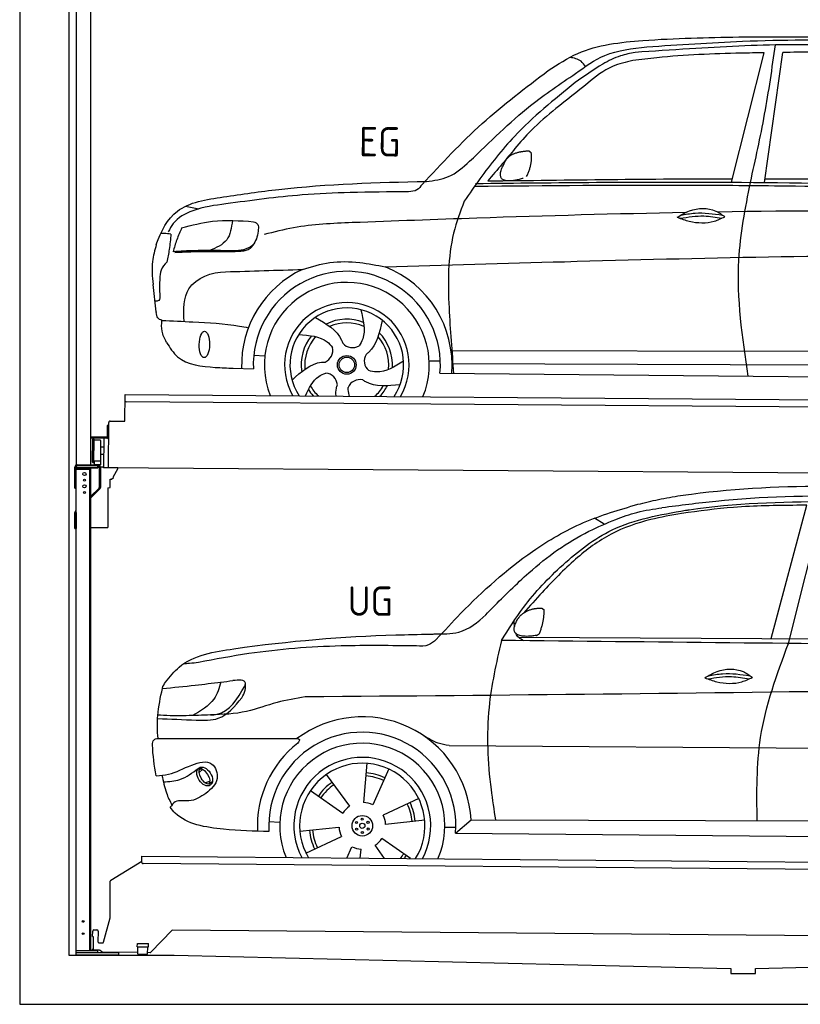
# Model space of a CAD drawing. Header units: millimetres. Extents: x -411 to 6777, y 0 to 6727.
# Tile 1 of 6: x 0 to 3183, y 0 to 4015. Entities that reach past the tile are written whole.
import ezdxf

# ---------------------------------------------------------------- set-up
doc = ezdxf.new("R2010")
doc.units = ezdxf.units.MM
for name, color, linetype, lineweight in [('AM_0', 7, 'Continuous', 50), ('car', 10, 'Continuous', 25), ('Gebäude', 7, 'Continuous', 25), ('Plattform', 7, 'Continuous', 25), ('Ständer hinten', 7, 'Continuous', 25)]:
    doc.layers.add(name, color=color, linetype=linetype, lineweight=lineweight)
doc.styles.get("Standard").update_dxf_attribs({"font": 'ISOCP.SHX'})

# ---------------------------------------------------------------- blocks, each defined once
blk = doc.blocks.new('Ständer_hinten_GT200')
at = {"layer": 'Ständer hinten'}
for p, q in [((225, 2104), (225, 2190)), ((230, 200), (230, 2190)), ((319, 2187), (230, 2187)), ((230, 2182), (290, 2182)), ((235, 2200), (319, 2200)), ((319, 2195), (235, 2195)), ((285, 2182), (285, 218)), ((290, 218), (290, 2187)), ((319, 2187), (319, 2195)), ((324, 2190), (324, 2107.2)), ((329, 2190), (328.9, 2107.1)), ((341.8, 2189.5), (329, 2190.6)), ((341.8, 2187.7), (341.8, 2189.5)), ((399.8, 2187.2), (341.8, 2187.7)), ((383, 2151.9), (399.7, 2182.7)), ((399.7, 2182.7), (399.8, 2187.2)), ((369, 2107), (369, 2140.5)), ((369, 2140.5), (374, 2140.5)), ((374, 2140.5), (382.9, 2147.4)), ((382.9, 2147.4), (383, 2147.8)), ((383, 2147.8), (383, 2151.9)), ((225, 2104), (230, 2104)), ((290, 2072.1), (322.5, 2103.6)), ((325.9, 2100), (290, 2065.2)), ((360, 2106.3), (369, 2107)), ((360, 2106.3), (360, 1944)), ((228.1, 2012.1), (230, 2014)), ((230, 2004.9), (225, 2004.9)), ((225, 1940), (225, 2004.9)), ((230, 2004.9), (230, 1940)), ((225, 1940), (230, 1940)), ((290, 1944), (360, 1944)), ((319, 218), (230, 218)), ((404, 210), (230, 210)), ((319, 210), (319, 218)), ((404, 200), (404, 210)), ((404, 200), (230, 200))]:
    blk.add_line(p, q, dxfattribs=at)
for centre, radius in [((264, 2162), 6.5), ((264, 2137), 3.7), ((264, 2112), 6.5), ((264, 2087), 3.7), ((258.6, 338), 3.7), ((258.6, 288), 3.7)]:
    blk.add_circle(centre, radius, dxfattribs=at)
for centre, radius, start, end in [((235, 2190), 10, 90, 180), ((235, 2190), 5, 90, 180), ((319, 2190), 10, 0.0086, 89.9915), ((319, 2190), 5, 0, 90), ((319, 2107.2), 5, 314.0428, 0), ((318.9, 2107.1), 10, 314.1186, 0), ((235, 2004.9), 10, 134.1186, 180)]:
    blk.add_arc(centre, radius, start, end, dxfattribs=at)
blk = doc.blocks.new('UG Plattfrom Gl550')
at = {"layer": 'Plattform'}
for p, q in [((498.2, 597.8), (498.3, 603.8)), ((498.3, 603.8), (5435.1, 560.7)), ((371.8, 506.3), (498.1, 583.5)), ((498.1, 578.8), (498.2, 597.8)), ((5429.8, 530.7), (503, 573.7)), ((368.7, 352.3), (369.4, 502.1)), ((342.2, 253.9), (368.7, 352.3)), ((297.4, 276.5), (297.6, 298.5)), ((302.6, 303.5), (314.6, 303.4)), ((319.6, 298.3), (319.2, 255.3)), ((621.4, 302.7), (535.3, 212)), ((5347, 261.5), (621.4, 302.7)), ((297.4, 276.5), (299.7, 276.5)), ((299.7, 276.5), (299.3, 225.5)), ((324.2, 250.3), (337.3, 250.2)), ((479.6, 234.9), (479.7, 247.9)), ((479.7, 247.9), (524.7, 247.5)), ((524.6, 234.5), (524.7, 247.5)), ((296.9, 220.5), (297, 225.5)), ((325.2, 220.3), (296.9, 220.5)), ((299.3, 225.5), (297, 225.5)), ((335.5, 213.3), (328.3, 219.2)), ((481.8, 210.9), (338.6, 212.2)), ((479.6, 234.9), (524.6, 234.5)), ((481.8, 204.9), (482.1, 234.9)), ((481.8, 204.9), (521.8, 204.6)), ((521.8, 204.6), (522.1, 234.6)), ((531.7, 210.5), (521.8, 210.6))]:
    blk.add_line(p, q, dxfattribs=at)
for centre, start, end in [((503.1, 578.7), 179.5, 269.5), ((374.4, 502.1), 121.4261, 179.5), ((302.6, 298.5), 89.5, 179.5), ((314.6, 298.4), 359.5, 89.5), ((324.2, 255.3), 179.5, 269.5), ((337.4, 255.2), 269.5, 344.9258), ((325.1, 215.3), 50.8402, 89.5), ((338.6, 217.2), 230.8402, 269.5), ((531.7, 215.5), 269.5, 316.4902)]:
    blk.add_arc(centre, 5, start, end, dxfattribs=at)
blk = doc.blocks.new('Palette EG Gl550')
at = {"layer": 'Plattform'}
for p, q in [((428.6, 2377), (429.5, 2487)), ((429.5, 2487), (5467.3, 2448)), ((5462.1, 2418), (434.2, 2457)), ((362.6, 2187.5), (363.6, 2372.5)), ((368.6, 2377.5), (428.6, 2377)), ((356.5, 2360.3), (356.1, 2314.3)), ((363.5, 2360.2), (356.5, 2360.3)), ((358.1, 2313.3), (358.5, 2360.3)), ((354.1, 2312.3), (292.8, 2312.8)), ((293.1, 2312.8), (293.1, 2307.8)), ((293.1, 2310.8), (355.1, 2310.3)), ((355.1, 2307.3), (293.1, 2307.8)), ((297.3, 2210.5), (298, 2304.5)), ((302, 2304.5), (301.3, 2210.5)), ((330, 2299.4), (329.3, 2215.2)), ((342.6, 2307.4), (341.7, 2187.7)), ((355.1, 2307.3), (355.1, 2310.3)), ((363.1, 2313.2), (358.1, 2313.3)), ((358.2, 2313.3), (363.1, 2313.2)), ((342.3, 2271.9), (329.8, 2272.3)), ((328.9, 2215), (303.9, 2215)), ((303.9, 2215), (303.9, 2200)), ((328.9, 2215), (303.9, 2215)), ((303.9, 2215), (303.9, 2200)), ((328.9, 2215), (328.9, 2200)), ((328.9, 2215), (328.9, 2200)), ((342.1, 2241.7), (329.5, 2241.8)), ((303.9, 2200), (328.9, 2200)), ((328.9, 2200), (303.9, 2200)), ((5465, 2148), (341.7, 2187.7))]:
    blk.add_line(p, q, dxfattribs=at)
for centre, radius, start, end in [((434.3, 2462), 5, 179.556, 269.556), ((368.6, 2372.5), 5, 89.556, 179.556), ((300, 2304.5), 2, 359.3444, 179.3444), ((302.4, 2300.4), 0.4, 179.3444, 271.7264), ((313.4, 1973.4), 326.8, 87.1681, 91.938), ((329.6, 2299.4), 0.4, 359.3444, 86.9565), ((354.1, 2314.3), 2.01, 269.7445, 359.3674), ((355.1, 2313.3), 3, 269.7663, 359.5554), ((355.1, 2313.3), 6, 269.556, 359.556), ((355.1, 2313.3), 6, 269.5566, 359.5553), ((299.3, 2210.5), 2, 179.3444, 359.3444), ((301.7, 2214.6), 0.4, 86.9623, 179.3444), ((302.7, 2223.3), 8.39, 263.3001, 278.0521), ((328.9, 2215.2), 0.4, 267.6536, 359.3444)]:
    blk.add_arc(centre, radius, start, end, dxfattribs=at)
blk = doc.blocks.new('Car_UG')
at = {"layer": 'car'}
for p, q in [((3049.2, 1522.4), (3188.4, 2067.2)), ((3119.4, 1502.8), (3258.9, 2083.2)), ((2363.9, 1981.2), (2323.3, 2005.3)), ((2018.2, 1516.7), (4071.9, 1528)), ((1686.7, 1072), (1687.1, 1072)), ((1740.1, 1072.2), (3746.7, 1078.5)), ((721.8, 952.1), (736.6, 966.1)), ((723.6, 965.3), (734.1, 974.7)), ((1405.7, 996.9), (1393.6, 837)), ((1495.1, 974.6), (1431.3, 827.5)), ((1240.8, 949.6), (1336.3, 820.8)), ((746.4, 910.7), (765.7, 918.1)), ((761.5, 906.9), (777, 916.6)), ((1176.9, 883.3), (1309.3, 793)), ((1618.4, 855.5), (1474, 786)), ((1643.8, 766.9), (1484.6, 748.6)), ((1770.2, 716.1), (1832.9, 770.4)), ((1832.9, 770.4), (3642.9, 784.6)), ((1008.4, 755), (1053.1, 753.1)), ((1135.4, 716.9), (1294.6, 735.3)), ((1726.3, 740.3), (1771.1, 740.7)), ((1160.8, 628.4), (1305.2, 697.9)), ((1588.1, 610.3), (1469.9, 690.9)), ((1770.2, 716.1), (3701, 717.8)), ((1327.7, 609.9), (1347.9, 656.3)), ((1382.8, 610), (1385.6, 646.8)), ((1482.1, 610.1), (1442.9, 663))]:
    blk.add_line(p, q, dxfattribs=at)
for centre, radius in [((1389.6, 741.9), 41.9), ((1388.8, 769.1), 4.46), ((1365.7, 754.9), 4.46), ((1366.4, 727.7), 4.46), ((1389.6, 741.9), 10.7), ((1412.8, 756.2), 4.46), ((1413.5, 729), 4.46), ((1390.3, 714.8), 4.46)]:
    blk.add_circle(centre, radius, dxfattribs=at)
for centre, radius, start, end in [((1389.8, 742.4), 443.9, 3.6233, 127.5084), ((1389.6, 741.9), 381.5, 356.1115, 184.141), ((1389.6, 741.9), 427.8, 128.5907, 183.5582), ((1389.6, 741.9), 336.7, 337.0019, 203.1531), ((1389.6, 741.9), 279.1, 331.8638, 208.2913), ((1389.6, 741.9), 255.4, 328.9743, 211.1808), ((1389.6, 741.9), 204, 65.3726, 86.5671), ((1389.6, 741.9), 216.3, 65.4485, 86.5251), ((1389.6, 741.9), 216.3, 125.4485, 146.5251), ((1389.6, 741.9), 204, 125.3726, 146.5671), ((1389.6, 741.9), 95.2, 124.034, 147.5844), ((1389.6, 741.9), 95.2, 64.034, 87.5844), ((1389.6, 741.9), 204, 5.3726, 26.5671), ((1389.6, 741.9), 216.3, 5.4485, 26.5251), ((1389.6, 741.9), 95.2, 4.034, 27.5844), ((1389.6, 741.9), 204, 185.3726, 206.5671), ((1389.6, 742), 95.2, 184.034, 207.5844), ((1389.6, 742), 216.3, 185.4485, 206.5251), ((1389.6, 741.9), 95.2, 304.034, 327.5844), ((1389.6, 741.9), 95.2, 244.034, 267.5844), ((1389.6, 741.9), 204, 319.7706, 326.5671), ((1389.6, 741.9), 216.3, 322.4984, 326.5251)]:
    blk.add_arc(centre, radius, start, end, dxfattribs=at)
for centre, major_axis, ratio in [((744.9, 936.4), (23.2, -35.3), 0.641217), ((743.6, 937), (-17.9, 30.2), 0.433194)]:
    blk.add_ellipse(centre, major_axis=major_axis, ratio=ratio, dxfattribs=at)
for points, knots in [([(2673.6, 2101.7), (2688.3, 2103.8), (2892.1, 2133.3), (3240, 2153.3), (3572.3, 2144.1), (3713.5, 2140.2)], [0, 0, 0, 0, 44.363443, 617.827051, 1041.677324, 1041.677324, 1041.677324, 1041.677324]), ([(2499.6, 2064), (2527.6, 2071.1), (2585.2, 2085.6), (2643.6, 2096.2), (2673.6, 2101.7)], [0, 0, 0, 0, 86.602296, 178.13615, 178.13615, 178.13615, 178.13615]), ([(4360.6, 1997.9), (4212.5, 2028.4), (3890.5, 2094.7), (3371.9, 2112.1), (2931.5, 2097.6), (2671.4, 2060.7), (2598.4, 2050.4)], [0, 0, 0, 0, 452.969864, 984.660554, 1551.463157, 1772.575196, 1772.575196, 1772.575196, 1772.575196]), ([(1683.6, 1504.3), (1716, 1540.2), (1835.2, 1672), (2026, 1846.8), (2274, 1995.2), (2424.9, 2041.2), (2499.6, 2064)], [0, 0, 0, 0, 145.246154, 533.109695, 771.486221, 1004.894321, 1004.894321, 1004.894321, 1004.894321]), ([(2410.1, 2001.1), (2438.7, 2012.2), (2499.5, 2035.7), (2564.1, 2045.3), (2598.4, 2050.4)], [0, 0, 0, 0, 91.476949, 195.154815, 195.154815, 195.154815, 195.154815]), ([(3188.4, 2067.2), (3174.9, 2066.9), (3075.5, 2064.8), (2904.7, 2061.4), (2749, 2038.7), (2678.4, 2028.4)], [666.326512, 666.326512, 666.326512, 666.326512, 706.624571, 964.215873, 1178.205668, 1178.205668, 1178.205668, 1178.205668]), ([(2694.7, 2041.5), (2699.6, 2042.3), (2889.8, 2073.3), (3138.1, 2082), (3380.2, 2085), (3434.7, 2085.7)], [0, 0, 0, 0, 14.958905, 578.066478, 741.647169, 741.647169, 741.647169, 741.647169]), ([(1948.9, 1503), (1977.4, 1549.1), (2047.5, 1662.6), (2194.7, 1820), (2405.9, 1988.6), (2591.2, 2022.5), (2694.7, 2041.5)], [0, 0, 0, 0, 162.281083, 399.433399, 644.903205, 954.973623, 954.973623, 954.973623, 954.973623]), ([(2678.4, 2028.4), (2636.4, 2020.6), (2538.1, 2002.3), (2386.2, 1948.2), (2241.1, 1837.7), (2130.6, 1720.8), (2063.6, 1644.3), (2038.6, 1615.8)], [0, 0, 0, 0, 128.205286, 300.044117, 477.787268, 668.958491, 782.608096, 782.608096, 782.608096, 782.608096]), ([(1912.1, 1636.5), (1959.9, 1685.6), (2076.7, 1805.6), (2245.6, 1931.2), (2373.5, 1985.5), (2410.1, 2001.1)], [0, 0, 0, 0, 205.645796, 502.611548, 621.944957, 621.944957, 621.944957, 621.944957]), ([(1657.5, 1526.1), (1663.4, 1526.4), (1702.6, 1528.5), (1788.4, 1525.3), (1864.5, 1585.3), (1903.1, 1626.8), (1912.1, 1636.5)], [0, 0, 0, 0, 17.864769, 117.886459, 248.863247, 288.815655, 288.815655, 288.815655, 288.815655]), ([(581, 1319.9), (598.5, 1341.9), (665.7, 1426.2), (1011.8, 1486.6), (1343.3, 1516.6), (1611.1, 1524.7), (1657.5, 1526.1)], [0, 0, 0, 0, 82.89181, 318.191673, 980.786507, 1119.82356, 1119.82356, 1119.82356, 1119.82356]), ([(2040.1, 1502.9), (2032.7, 1506.7), (2018.7, 1513.7), (2010.9, 1525.5), (2008.3, 1531.9)], [0, 0, 0, 0, 23.95332, 45.454919, 45.454919, 45.454919, 45.454919]), ([(1683.6, 1504.3), (1673.7, 1495.6), (1651, 1475.4), (1620.2, 1476.6), (1602.8, 1477.3)], [0, 0, 0, 0, 38.143453, 88.165274, 88.165274, 88.165274, 88.165274]), ([(1948.9, 1503), (1929.3, 1412.2), (1886.1, 1212.1), (1900, 963.5), (1925.5, 812.4), (1932.4, 771.2)], [0, 0, 0, 0, 277.646403, 612.029433, 737.577371, 737.577371, 737.577371, 737.577371]), ([(2999.2, 779.6), (2996.6, 893.4), (2990.8, 1141.6), (3074.2, 1376), (3119.4, 1502.8)], [0, 0, 0, 0, 338.772014, 738.643609, 738.643609, 738.643609, 738.643609]), ([(1602.8, 1477.3), (1500.3, 1477.6), (1272, 1478.3), (974.5, 1452.7), (783, 1414.7), (715, 1401.3)], [0, 0, 0, 0, 307.290604, 684.949059, 892.925798, 892.925798, 892.925798, 892.925798]), ([(715, 1401.3), (702.8, 1399.4), (682.4, 1396.2), (661.8, 1395), (653.6, 1394.5)], [0, 0, 0, 0, 36.94927, 61.79219, 61.79219, 61.79219, 61.79219]), ([(2780.2, 1359.4), (2796.1, 1369.2), (2842.3, 1397.6), (2920.7, 1401), (2961.8, 1371.5), (2973.8, 1362.9)], [0, 0, 0, 0, 56.386158, 162.852709, 206.792536, 206.792536, 206.792536, 206.792536]), ([(2791.9, 1355.2), (2824.2, 1360.6), (2880.8, 1370.1), (2937.3, 1361.2), (2961.4, 1356.9)], [0, 0, 0, 0, 73.878693, 129.282646, 129.282646, 129.282646, 129.282646]), ([(2793.8, 1367.6), (2813.3, 1371.6), (2869.7, 1382.1), (2927, 1374.8), (2964.4, 1369.6)], [7.57653, 7.57653, 7.57653, 7.57653, 52.544532, 137.659237, 137.659237, 137.659237, 137.659237]), ([(905, 1306), (906.1, 1310.7), (911.9, 1334), (880.5, 1330.9), (855.5, 1328.4)], [0, 0, 0, 0, 13.096912, 65.411115, 65.411115, 65.411115, 65.411115]), ([(4890.6, 1288.6), (4777.2, 1299.9), (4524.7, 1325.1), (4086.9, 1331.2), (2954.4, 1298.1), (1961.1, 1279.8), (1151.4, 1264.8)], [0, 0, 0, 0, 341.879851, 760.963773, 1312.001547, 3741.308129, 3741.308129, 3741.308129, 3741.308129]), ([(2780.2, 1359.4), (2796.2, 1353.4), (2844.4, 1336.4), (2915.2, 1334.3), (2959.9, 1356.1), (2973.8, 1362.9)], [5.208578, 5.208578, 5.208578, 5.208578, 44.198582, 121.455021, 156.55166, 156.55166, 156.55166, 156.55166]), ([(553.4, 1089.4), (549.9, 1120.8), (547.7, 1189.3), (561.5, 1256.9), (568.9, 1293.5)], [233.087768, 233.087768, 233.087768, 233.087768, 327.386109, 438.943239, 438.943239, 438.943239, 438.943239]), ([(568.9, 1293.5), (613.6, 1298.3), (693.2, 1306.7), (772.5, 1317.5), (807.3, 1322.2)], [0, 0, 0, 0, 134.722083, 240.148268, 240.148268, 240.148268, 240.148268]), ([(568.9, 1293.5), (569, 1293.9), (571, 1303.4), (576.1, 1311.8), (581, 1319.9)], [0, 0, 0, 0, 1.13726, 29.051294, 29.051294, 29.051294, 29.051294]), ([(807.3, 1322.2), (800.1, 1297.4), (782.2, 1236.2), (725.9, 1203.7), (692.4, 1184.4)], [0, 0, 0, 0, 75.006289, 185.501988, 185.501988, 185.501988, 185.501988]), ([(766.1, 1187.6), (775.3, 1188.3), (838.7, 1193.2), (874.5, 1254), (905, 1306)], [0, 0, 0, 0, 27.186628, 187.736759, 187.736759, 187.736759, 187.736759]), ([(893.3, 1258.9), (898.7, 1268.9), (909.3, 1288.1), (908.2, 1310.1), (907.7, 1320.6)], [0, 0, 0, 0, 33.373471, 64.521028, 64.521028, 64.521028, 64.521028]), ([(550.5, 1170.6), (602.3, 1169.1), (683.6, 1166.7), (816, 1163.2), (864.7, 1223.5), (893.3, 1258.9)], [0, 0, 0, 0, 158.046902, 247.919639, 375.430208, 375.430208, 375.430208, 375.430208]), ([(1151.4, 1264.8), (1112.9, 1258.3), (1031.9, 1244.5), (908.8, 1194.3), (815.8, 1189.9), (766.1, 1187.6)], [0, 0, 0, 0, 117.033337, 246.052945, 394.183881, 394.183881, 394.183881, 394.183881]), ([(766.1, 1187.6), (733.2, 1186.1), (665.1, 1182.9), (593.3, 1181.8), (554.8, 1185), (551.4, 1185.2)], [0, 0, 0, 0, 98.913306, 204.443634, 214.852043, 214.852043, 214.852043, 214.852043]), ([(530.6, 1062.9), (531.2, 1071), (532, 1081.5), (543.6, 1089.6), (549.7, 1089.5), (553.4, 1089.4)], [0, 0, 0, 0, 22.369619, 29.273836, 40.160281, 40.160281, 40.160281, 40.160281]), ([(553.4, 1089.4), (615.4, 1090), (826.6, 1091.9), (1037.8, 1093.8), (1119.5, 1094.5)], [24.694283, 24.694283, 24.694283, 24.694283, 210.588534, 658.29544, 658.29544, 658.29544, 658.29544]), ([(1119.5, 1094.5), (1123.9, 1094), (1135.3, 1092.6), (1127.5, 1082.5), (1122.8, 1076.3)], [0, 0, 0, 0, 10.752795, 27.576977, 27.576977, 27.576977, 27.576977]), ([(1740.1, 1072.2), (1724.8, 1074.7), (1686.2, 1081), (1652.7, 1101.6), (1632.5, 1114.1)], [0, 0, 0, 0, 45.939522, 116.435962, 116.435962, 116.435962, 116.435962]), ([(547.6, 937.7), (564.6, 939.3), (615.7, 944.2), (679.2, 981.7), (778.3, 1010.2), (809.5, 918), (771.3, 885.5), (750.3, 867.6)], [0, 0, 0, 0, 50.161126, 151.683964, 234.294042, 296.871295, 373.222701, 373.222701, 373.222701, 373.222701]), ([(576.5, 912.7), (599.7, 914.5), (652.2, 918.4), (694.4, 950.6), (718, 968.6)], [0, 0, 0, 0, 68.191309, 155.020743, 155.020743, 155.020743, 155.020743]), ([(570.5, 940.1), (575.7, 915.7), (584.8, 873.3), (604.1, 834.6), (612.3, 818.2)], [0, 0, 0, 0, 74.615031, 129.277415, 129.277415, 129.277415, 129.277415]), ([(750.3, 867.6), (729, 853), (691.8, 827.7), (629.6, 843), (612, 818.1), (605.8, 809.3)], [0, 0, 0, 0, 75.158891, 131.059011, 161.208919, 161.208919, 161.208919, 161.208919]), ([(1009.1, 714.4), (948.8, 715.2), (819.4, 718.6), (662.4, 741.7), (611.9, 801), (605.8, 809.3)], [46.114962, 46.114962, 46.114962, 46.114962, 230.839937, 438.448503, 469.89769, 469.89769, 469.89769, 469.89769])]:
    blk.add_open_spline(points, degree=3, knots=knots, dxfattribs=at)
for points, degree in [([(2012.7, 1587.1), (2028.9, 1617.5), (2071.5, 1632)], 2), ([(2071.5, 1632), (2100.1, 1638), (2113, 1636.9)], 2), ([(2103.7, 1532.7), (2124.6, 1585.9), (2121.6, 1630.8)], 2), ([(2113, 1636.9), (2119.1, 1630.9), (2121.6, 1630.8)], 2), ([(2001.9, 1560.2), (2001.1, 1568), (2000.7, 1576.3), (2000.3, 1584.5)], 3), ([(2090.2, 1524.9), (1968.2, 1505.1), (2012.7, 1587.1)], 2), ([(2090.2, 1524.9), (2096.2, 1526.7), (2103.7, 1532.7)], 2), ([(3811.9, 1502.7), (3190.9, 1502.8), (2569.9, 1502.9), (1948.9, 1503)], 3), ([(807.3, 1322.2), (823.4, 1324.3), (839.4, 1326.3), (855.5, 1328.4)], 3), ([(547.6, 937.7), (537.8, 978.4), (533.7, 1020.6), (530.6, 1062.9)], 3)]:
    blk.add_open_spline(points, degree=degree, dxfattribs=at)
blk = doc.blocks.new('Car_EG')
at = {"layer": 'car'}
for p, q in [((2876.3, 3374.3), (3004.9, 3903.2)), ((3010.3, 3374.3), (3081.8, 3904.9)), ((651.2, 3259.4), (705.8, 3249.4)), ((534.3, 2828.2), (520.9, 2939.3)), ((1741.3, 2679.3), (3606.5, 2690.6)), ((933.9, 2653.9), (978.9, 2651.1)), ((1649.5, 2636.5), (1694.6, 2636.2)), ((1742.5, 2625.9), (3600.6, 2633.6)), ((850.9, 2600.1), (932.6, 2597.9)), ((1693.8, 2586), (3651, 2582.3))]:
    blk.add_line(p, q, dxfattribs=at)
for radius in [38.2, 31.6]:
    blk.add_circle((1313.6, 2617.5), radius, dxfattribs=at)
for centre, radius, start, end in [((1313.6, 2617.4), 429, 355.78, 69.0419), ((1313.6, 2617.4), 429, 115.3257, 182.2892), ((1313.6, 2617.5), 381.5, 355.2633, 182.9357), ((1313.6, 2617.4), 336.4, 337.7896, 202.2104), ((1313.6, 2617.4), 254, 329.958, 210.042), ((1313.6, 2617.5), 231.9, 326.7412, 213.2588), ((1313.6, 2617.5), 186.2, 69.0353, 117.173), ((1313.6, 2617.5), 171.5, 66.3622, 114.5079), ((1313.6, 2617.5), 186.2, 141.0346, 189.1631), ((1313.6, 2617.5), 171.5, 138.3625, 186.4977), ((1313.6, 2617.5), 171.5, 354.349, 42.5022), ((1313.6, 2617.5), 186.2, 357.0232, 45.1683), ((1335.7, 2740.1), 52.3, 221.4441, 301.2029), ((1203.8, 2676.3), 52.3, 293.4441, 13.2029), ((1437.1, 2634.4), 52.3, 149.4441, 229.2029), ((1223.7, 2531.2), 52.3, 5.4441, 85.2029), ((1313.6, 2617.5), 171.5, 210.3494, 227.8612), ((1367.9, 2505.3), 52.3, 77.4441, 157.2029), ((1313.6, 2617.5), 171.5, 312.1388, 330.4884), ((1313.6, 2617.5), 186.2, 316.9275, 333.1555), ((1313.6, 2617.5), 186.2, 213.0221, 223.0725)]:
    blk.add_arc(centre, radius, start, end, dxfattribs=at)
blk.add_ellipse((732.2, 2696.1), major_axis=(-0.6, -53.8), ratio=0.38902, dxfattribs=at)
for points, knots in [([(2125.9, 3824.1), (2164.8, 3849.7), (2279.7, 3925.3), (2552.6, 3957.8), (2771.9, 3963.4), (2901.5, 3966.7)], [0, 0, 0, 0, 138.416977, 409.239574, 800.634472, 800.634472, 800.634472, 800.634472]), ([(3391.9, 3932.7), (3295.3, 3935.1), (3064.9, 3940.8), (2760.5, 3921.2), (2553.1, 3905.9), (2478.9, 3900.4)], [0, 0, 0, 0, 289.925788, 691.034976, 914.075582, 914.075582, 914.075582, 914.075582]), ([(2526.9, 3923.5), (2656.9, 3933.3), (2949.9, 3955.4), (3422.9, 3961.7), (3824.8, 3933.3), (4068.6, 3917.8), (4126.3, 3911)], [0, 0, 0, 0, 391.04113, 881.651907, 1416.366113, 1602.404452, 1602.404452, 1602.404452, 1602.404452]), ([(2901.5, 3966.7), (3162.7, 3970.3), (3629.1, 3976.8), (4094, 3939.6), (4298.6, 3923.3)], [0, 0, 0, 0, 783.131876, 1398.451598, 1398.451598, 1398.451598, 1398.451598]), ([(2953.5, 3374.4), (2973.2, 3466.8), (3012.9, 3652.5), (3038.4, 3840.8), (3051.2, 3935.3)], [0, 0, 0, 0, 283.470666, 569.579509, 569.579509, 569.579509, 569.579509]), ([(1632.3, 3368), (1663.4, 3372), (1730.5, 3380.6), (1866.8, 3504.8), (2019.1, 3664.9), (2213.8, 3794.9), (2361.4, 3904.2), (2467.8, 3916.6), (2526.9, 3923.5)], [0, 0, 0, 0, 92.088496, 198.244431, 535.20583, 761.03899, 900.746615, 1075.694159, 1075.694159, 1075.694159, 1075.694159]), ([(2478.9, 3900.4), (2458.9, 3896.3), (2412.8, 3886.9), (2330.2, 3844.1), (2272.4, 3801.9), (2236, 3775.3)], [0, 0, 0, 0, 61.035564, 140.794883, 275.952712, 275.952712, 275.952712, 275.952712]), ([(3004.9, 3903.2), (2973.6, 3902.4), (2827.9, 3898.6), (2649.2, 3891), (2503.1, 3871.5), (2470.4, 3867.2)], [197.256536, 197.256536, 197.256536, 197.256536, 291.063452, 634.28515, 733.122134, 733.122134, 733.122134, 733.122134]), ([(2470.4, 3867.2), (2442, 3860.6), (2373.5, 3844.7), (2275.1, 3763.3), (2200.8, 3703.4), (2158, 3668.9)], [0, 0, 0, 0, 86.597787, 208.561469, 374.433345, 374.433345, 374.433345, 374.433345]), ([(2276.8, 3841.3), (2271.4, 3849.3), (2256.6, 3870.9), (2230.1, 3875.3), (2213.2, 3878.1)], [0, 0, 0, 0, 27.928882, 76.157533, 76.157533, 76.157533, 76.157533]), ([(1614.8, 3355.6), (1693.6, 3441.3), (1850.5, 3612.2), (2034.3, 3753.6), (2125.9, 3824.1)], [0, 0, 0, 0, 348.504368, 694.469057, 694.469057, 694.469057, 694.469057]), ([(2236, 3775.3), (2150.3, 3705.2), (2006.7, 3587.8), (1871, 3410.9), (1807.9, 3319), (1786.9, 3288.5)], [0, 0, 0, 0, 330.81645, 554.406323, 665.421108, 665.421108, 665.421108, 665.421108]), ([(2158, 3668.9), (2123.6, 3640.1), (2063.8, 3589.8), (1996, 3509.1), (1938.9, 3438.8), (1901.7, 3394.9), (1882.1, 3371.8)], [0, 0, 0, 0, 134.354018, 233.932561, 315.374508, 406.281998, 406.281998, 406.281998, 406.281998]), ([(1833.2, 3361.3), (2161.7, 3367.2), (3013.6, 3382.7), (3865.5, 3365), (4388.9, 3354.1)], [0, 0, 0, 0, 985.739727, 2555.887054, 2555.887054, 2555.887054, 2555.887054]), ([(2950.5, 2583.6), (2925.9, 2741.9), (2884.8, 3006.6), (2933.8, 3268.9), (2953.5, 3374.4)], [0, 0, 0, 0, 475.917648, 795.663342, 795.663342, 795.663342, 795.663342]), ([(805.5, 3298.3), (880.5, 3309.9), (1154.1, 3352.3), (1431.1, 3362.2), (1632.3, 3368)], [0, 0, 0, 0, 227.568723, 830.29912, 830.29912, 830.29912, 830.29912]), ([(1614.8, 3355.6), (1608.6, 3346.8), (1595.1, 3328), (1571.9, 3326.2), (1559.4, 3325.3)], [0, 0, 0, 0, 30.757615, 66.116724, 66.116724, 66.116724, 66.116724]), ([(1829.4, 3350), (2123.4, 3354.9), (2547, 3361.9), (3369.2, 3362), (3897.4, 3350.9), (4296, 3342.6)], [0, 0, 0, 0, 882.102268, 1270.770708, 2466.750946, 2466.750946, 2466.750946, 2466.750946]), ([(532.7, 3101.6), (552.8, 3157.2), (606.7, 3266.9), (735.6, 3287.3), (805.5, 3298.3)], [67.561551, 67.561551, 67.561551, 67.561551, 233.573658, 430.399521, 430.399521, 430.399521, 430.399521]), ([(1559.4, 3325.3), (1480.1, 3324), (1335.7, 3321.6), (1086.9, 3309.2), (918.9, 3284.8), (815.5, 3269.8)], [0, 0, 0, 0, 238.01557, 433.396453, 746.784674, 746.784674, 746.784674, 746.784674]), ([(815.5, 3269.8), (770.1, 3263.7), (693.2, 3253.3), (607.6, 3206.4), (587.4, 3165.7), (581.5, 3153.9)], [0, 0, 0, 0, 137.99626, 233.728897, 272.771125, 272.771125, 272.771125, 272.771125]), ([(1786.9, 3288.5), (1771.3, 3245.5), (1720.6, 3106.3), (1724.5, 2864.4), (1741.6, 2674.5), (1749.5, 2585.9)], [0, 0, 0, 0, 136.633435, 442.372192, 710.487643, 710.487643, 710.487643, 710.487643]), ([(2656.4, 3229.7), (2672.4, 3239.6), (2718.6, 3267.9), (2797, 3271.4), (2838.1, 3241.9), (2850.1, 3233.3)], [0, 0, 0, 0, 56.386158, 162.852709, 206.792536, 206.792536, 206.792536, 206.792536]), ([(2689.9, 3249), (2406.4, 3241.5), (1953.4, 3225.3), (1500.6, 3205), (1331.1, 3197.4)], [1993.331731, 1993.331731, 1993.331731, 1993.331731, 2843.912796, 3352.993084, 3352.993084, 3352.993084, 3352.993084]), ([(2656.4, 3229.7), (2672.5, 3223.8), (2720.7, 3206.8), (2791.5, 3204.7), (2836.2, 3226.5), (2850.1, 3233.3)], [5.208578, 5.208578, 5.208578, 5.208578, 44.198582, 121.455021, 156.55166, 156.55166, 156.55166, 156.55166]), ([(2668.2, 3225.6), (2700.5, 3231), (2757.1, 3240.4), (2813.5, 3231.6), (2837.7, 3227.3)], [0, 0, 0, 0, 73.878693, 129.282646, 129.282646, 129.282646, 129.282646]), ([(2670.1, 3238), (2689.5, 3242), (2746, 3252.5), (2803.2, 3245.2), (2840.7, 3240)], [7.57653, 7.57653, 7.57653, 7.57653, 52.544532, 137.659237, 137.659237, 137.659237, 137.659237]), ([(635.9, 3170.6), (677.3, 3182), (773, 3208.6), (872.5, 3202), (928.9, 3198.3)], [0, 0, 0, 0, 128.068451, 296.209187, 296.209187, 296.209187, 296.209187]), ([(842.6, 3202.6), (838.9, 3173.2), (831.6, 3114.5), (777.3, 3091), (750.2, 3079.2)], [0, 0, 0, 0, 82.469489, 164.871029, 164.871029, 164.871029, 164.871029]), ([(928.9, 3198.3), (936.2, 3195.1), (950, 3189.1), (948.8, 3174.2), (948.3, 3167.2)], [0, 0, 0, 0, 21.276303, 40.575349, 40.575349, 40.575349, 40.575349]), ([(1331.1, 3197.4), (1250.8, 3193.4), (1129.6, 3187.4), (1012.6, 3156.6), (973.1, 3146.2)], [0, 0, 0, 0, 240.25843, 362.37059, 362.37059, 362.37059, 362.37059]), ([(592.1, 3145.2), (583, 3146), (569.4, 3147.1), (555.8, 3147.4), (551.3, 3147.5)], [0, 0, 0, 0, 27.361498, 40.86311, 40.86311, 40.86311, 40.86311]), ([(592.1, 3145.2), (590.5, 3124.3), (587.6, 3085.8), (579.7, 3048.1), (576.2, 3030.9)], [0, 0, 0, 0, 62.962155, 115.550095, 115.550095, 115.550095, 115.550095]), ([(635.9, 3170.6), (629, 3154.6), (615.3, 3123), (606.3, 3089.8), (601.9, 3073.3)], [0, 0, 0, 0, 52.081574, 103.113227, 103.113227, 103.113227, 103.113227]), ([(948.3, 3167.2), (945.6, 3145.6), (941.6, 3114.6), (905.7, 3086), (862.9, 3078.5), (829.7, 3078.8), (810.5, 3079)], [0, 0, 0, 0, 61.688141, 88.915796, 131.377114, 188.888446, 188.888446, 188.888446, 188.888446]), ([(532.7, 3101.6), (526.8, 3078.7), (513.1, 3025.4), (517.3, 2970.6), (520.9, 2939.3)], [0, 0, 0, 0, 70.489124, 164.038385, 164.038385, 164.038385, 164.038385]), ([(930.2, 3108.1), (926.3, 3100.6), (919.2, 3086.9), (899.9, 3080.7), (883.7, 3077.1), (868.6, 3076.2), (857.9, 3075.7), (852.9, 3075.4)], [0, 0, 0, 0, 24.299806, 44.374389, 57.433548, 74.613131, 89.537932, 89.537932, 89.537932, 89.537932]), ([(810.5, 3079), (769.9, 3079.3), (700.3, 3079.8), (630.8, 3075.2), (601.9, 3073.3)], [0, 0, 0, 0, 121.811128, 208.751004, 208.751004, 208.751004, 208.751004]), ([(630.4, 3070.6), (626.8, 3070.4), (619.7, 3070), (612.6, 3069.5), (609.1, 3069.2)], [0, 0, 0, 0, 10.705348, 21.344027, 21.344027, 21.344027, 21.344027]), ([(852.9, 3075.4), (828.7, 3075.2), (779.1, 3074.7), (716.2, 3074.6), (666.2, 3072.2), (641.7, 3071.1), (630.4, 3070.6)], [0, 0, 0, 0, 72.676028, 148.847009, 188.713602, 222.633888, 222.633888, 222.633888, 222.633888]), ([(1467, 3018.1), (1710.5, 3027.3), (2508.4, 3056.9), (3507.6, 3089.1), (4263.4, 3081.5), (4464.4, 3079.4)], [651.356687, 651.356687, 651.356687, 651.356687, 1382.168851, 3046.715693, 3649.598352, 3649.598352, 3649.598352, 3649.598352]), ([(576.2, 3030.9), (567.2, 3020.5), (550.2, 3000.6), (548.9, 2974.5), (548.2, 2962.1)], [0, 0, 0, 0, 39.820875, 76.149862, 76.149862, 76.149862, 76.149862]), ([(1130.1, 3005.2), (1166.7, 3016.7), (1242.3, 3040.4), (1358.1, 3038.8), (1432.5, 3024.6), (1467, 3018.1)], [0, 0, 0, 0, 114.625588, 236.419766, 341.954275, 341.954275, 341.954275, 341.954275]), ([(648.8, 2789.3), (646.6, 2837.9), (641.6, 2945.8), (761.3, 2993.2), (816.2, 2993.1)], [0, 0, 0, 0, 134.846457, 299.405554, 299.405554, 299.405554, 299.405554]), ([(548.2, 2962.1), (547.5, 2943.7), (546.3, 2916.9), (551.8, 2871.5), (535.1, 2871.2), (529.1, 2871.1)], [0, 0, 0, 0, 60.515449, 88.47232, 104.289332, 104.289332, 104.289332, 104.289332]), ([(558.1, 2792.8), (551.8, 2795.5), (538, 2801.5), (535.9, 2816.7), (534.8, 2825.1)], [0, 0, 0, 0, 19.140318, 42.478009, 42.478009, 42.478009, 42.478009]), ([(1368.9, 2842.7), (1379.3, 2800.9), (1392.7, 2747.5), (1369, 2704.5), (1362.8, 2695.4)], [0, 0, 0, 0, 119.179133, 152.546972, 152.546972, 152.546972, 152.546972]), ([(577.8, 2703.6), (570.1, 2718.6), (555.8, 2746.7), (557.3, 2778.1), (558.1, 2792.8)], [0, 0, 0, 0, 49.34423, 92.772447, 92.772447, 92.772447, 92.772447]), ([(558.1, 2792.8), (600.3, 2791.2), (705.9, 2787.1), (824.6, 2782.4), (899, 2768.2), (911, 2765.7)], [0, 0, 0, 0, 126.842835, 317.453829, 354.349286, 354.349286, 354.349286, 354.349286]), ([(1184, 2809.8), (1228.2, 2784.6), (1276.9, 2756.8), (1295, 2710), (1296.5, 2705.5)], [0, 0, 0, 0, 140.862207, 155.3883, 155.3883, 155.3883, 155.3883]), ([(1456.5, 2800.1), (1446.2, 2750.3), (1434.8, 2695.3), (1395.9, 2663.7), (1392, 2660.9)], [0, 0, 0, 0, 140.862207, 155.444261, 155.444261, 155.444261, 155.444261]), ([(1116.5, 2739.6), (1159.4, 2736.7), (1214.4, 2732.9), (1248, 2697), (1254.7, 2688.2)], [0, 0, 0, 0, 119.179133, 152.627431, 152.627431, 152.627431, 152.627431]), ([(577.8, 2703.6), (591.5, 2681.9), (634.5, 2613.9), (750.4, 2603.7), (826.8, 2600.9), (850.9, 2600.1)], [0, 0, 0, 0, 74.559643, 234.06367, 307.600106, 307.600106, 307.600106, 307.600106]), ([(1090.6, 2553.6), (1128.2, 2587.8), (1169.8, 2625.6), (1219.8, 2628.4), (1224.6, 2628.4)], [0, 0, 0, 0, 140.862207, 155.442461, 155.442461, 155.442461, 155.442461]), ([(1544.9, 2634.4), (1509.1, 2610.9), (1463.6, 2581), (1413.5, 2592.4), (1402.9, 2594.8)], [0, 0, 0, 0, 119.179133, 151.2485, 151.2485, 151.2485, 151.2485]), ([(1145.7, 2490.3), (1159.2, 2522.1), (1179.7, 2561.8), (1217.6, 2579.6), (1228.1, 2583.3)], [22.572369, 22.572369, 22.572369, 22.572369, 119.179133, 152.616634, 152.616634, 152.616634, 152.616634]), ([(1270.6, 2490.3), (1269.7, 2501.1), (1270.2, 2516.5), (1274.2, 2531.7), (1275.7, 2536.2)], [106.941313, 106.941313, 106.941313, 106.941313, 140.862207, 155.531654, 155.531654, 155.531654, 155.531654]), ([(1531.5, 2538), (1480.9, 2532.4), (1425.1, 2526.3), (1383, 2553.5), (1379.1, 2556.3)], [0, 0, 0, 0, 140.862207, 155.53262, 155.53262, 155.53262, 155.53262]), ([(1325.3, 2490.3), (1325, 2491.4), (1321.8, 2502.6), (1320.7, 2514.7), (1319.7, 2525.5)], [115.456701, 115.456701, 115.456701, 115.456701, 119.179133, 151.284708, 151.284708, 151.284708, 151.284708])]:
    blk.add_open_spline(points, degree=3, knots=knots, dxfattribs=at)
for points, degree in [([(3202.1, 3907.3), (3162, 3906.6), (3121.9, 3905.8), (3081.8, 3904.9)], 3), ([(2008.7, 3490.5), (2037.3, 3496.5), (2050.2, 3495.4)], 2), ([(2050.2, 3495.4), (2056.3, 3489.4), (2058.8, 3489.3)], 2), ([(1949.8, 3445.6), (1963.1, 3479.7), (2008.7, 3490.5)], 2), ([(2040.8, 3391.3), (2065.8, 3442.4), (2058.8, 3489.3)], 2), ([(2027.4, 3383.4), (1895.7, 3344.2), (1949.8, 3445.6)], 2), ([(1882.1, 3371.8), (2214.7, 3378.8), (2547.3, 3385.8), (2879.8, 3388.7)], 3), ([(3012.3, 3389.7), (3322.7, 3391.5), (3633.1, 3389.6), (3943.4, 3385.3)], 3), ([(3767.9, 3262), (3452.4, 3263.3), (3136.8, 3259.5), (2821.3, 3252.2)], 3), ([(816.2, 2993.1), (920.8, 2997.2), (1025.4, 3001.2), (1130.1, 3005.2)], 3), ([(534.3, 2828.2), (534.5, 2827.1), (534.6, 2826.1), (534.8, 2825.1)], 3), ([(1001.9, 2743.9), (1001.9, 2743.9), (1001.9, 2743.9), (1001.9, 2743.9)], 3)]:
    blk.add_open_spline(points, degree=degree, dxfattribs=at)
blk.add_text('EG', height=120).set_placement((1356.4, 3468.1))
blk = doc.blocks.new('Ständer hinten')
at = {"layer": 'Ständer hinten'}
for p, q in [((229.9, 5212), (229.9, 2198.6)), ((229.9, 5212), (289.9, 5212)), ((289.9, 2200), (289.9, 5212)), ((289.9, 5092), (312.9, 5092)), ((312.9, 5092), (312.9, 4790.7)), ((312.9, 4700.8), (312.9, 4592)), ((289.9, 4592), (312.9, 4592)), ((230, 2190), (230, 2187)), ((230, 2187), (318.9, 2187)), ((318.9, 2195), (235, 2195)), ((318.9, 2195), (318.9, 2187))]:
    blk.add_line(p, q, dxfattribs=at)
blk = doc.blocks.new('Gebäude_370_GT200')
at = {"layer": 'Gebäude'}
for p, q in [((0, 6100.8), (0, 0)), ((200, 5900.9), (200, 200)), ((200, 200), (630.1, 200)), ((630.1, 200), (2900, 146.1)), ((3000, 146.1), (5231.6, 200)), ((2900, 146.1), (2900, 126.1)), ((2900, 126.1), (3000, 126.1)), ((3000, 126.1), (3000, 146.1)), ((0, 0), (5900, 0))]:
    blk.add_line(p, q, dxfattribs=at)

msp = doc.modelspace()

# ---------------------------------------------------------------- block references
at = {"layer": 'AM_0'}
for name, rotation in [('Car_EG', 359.5559561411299), ('Car_UG', 359.4224719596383)]:
    msp.add_blockref(name, (0, 0), dxfattribs=dict(at, rotation=rotation))
at = {"layer": 'Gebäude', "linetype": 'Continuous'}
msp.add_blockref('Gebäude_370_GT200', (0, 0), dxfattribs=at)
at = {"layer": 'Plattform'}
for name in ['Palette EG Gl550', 'UG Plattfrom Gl550']:
    msp.add_blockref(name, (0, 0), dxfattribs=at)
at = {"layer": 'Ständer hinten'}
for name in ['Ständer hinten', 'Ständer_hinten_GT200']:
    msp.add_blockref(name, (0, 0), dxfattribs=at)

# ---------------------------------------------------------------- texts
msp.add_text('UG', height=120).set_placement((1337.66, 1583.58))

doc.saveas('drawing.dxf')
